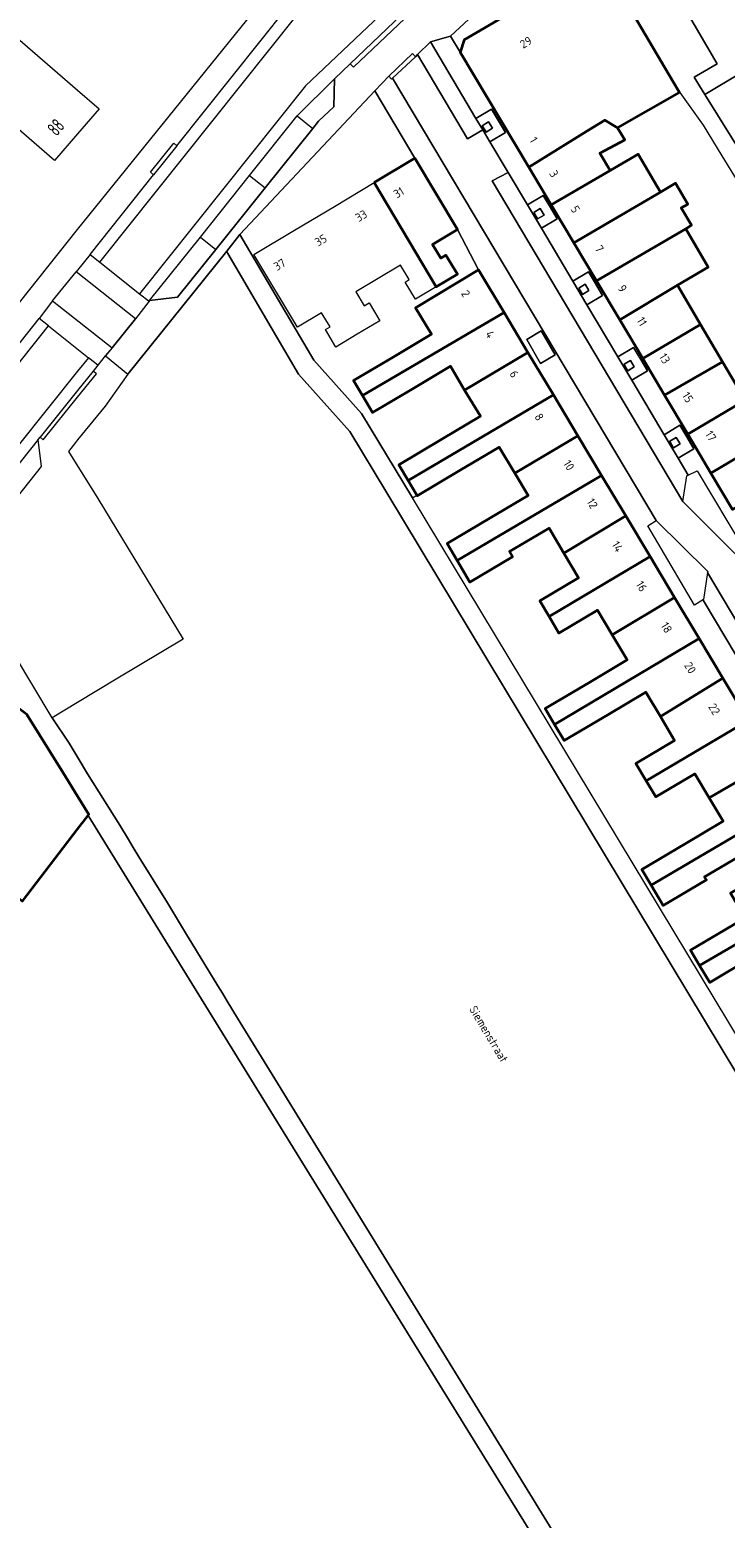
# Model space of a CAD drawing. Header units: metres. Extents: x 129909 to 134295, y 430065 to 433784.
# Tile 19 of 21: x 133995 to 134069, y 433211 to 433371. Entities that reach past the tile are written whole.
import ezdxf
from ezdxf.enums import TextEntityAlignment as Align

# ---------------------------------------------------------------- set-up
doc = ezdxf.new("R2010")
doc.units = ezdxf.units.M
doc.layers.add('4502', color=8, linetype='Continuous')
for name, color, linetype, lineweight in [('B-XX-OG-BEBOUWING-GV', 7, 'Continuous', 35), ('B-XX-OG-BEBOUWING-T18', 10, 'Continuous', 18), ('B-XX-OG-TERREIN_CULTUURSCHEIDING-GV', 7, 'Continuous', 18), ('B-XX-OG-TOPOGRAFIE-T18', 10, 'Continuous', 18), ('B-XX-OG-WEG-GV', 7, 'Continuous', 18)]:
    doc.layers.add(name, color=color, linetype=linetype, lineweight=lineweight)
doc.styles.add('NLCS-ISO-M-T18', font='NLCS-ISO.ttf', dxfattribs={"height": 1.8})
doc.styles.get("Standard").update_dxf_attribs({"font": 'NLCS-ISO.ttf'})

msp = doc.modelspace()

# ---------------------------------------------------------------- linework, layer by layer
at = {"layer": 'B-XX-OG-BEBOUWING-GV', "color": 253}
for points in [[(134056.07, 433378.45), (134041.42, 433369.84), (134040.97, 433368.52), (134048.32, 433356.19), (134054.56, 433360.03), (134056.48, 433361.21), (134057.84, 433360.41), (134064.48, 433364.2), (134063.79, 433365.33)], [(134057.84, 433360.41), (134056.48, 433361.21), (134054.56, 433360.03), (134048.32, 433356.19), (134050.73, 433352.14), (134057.04, 433355.82), (134055.94, 433357.68), (134058.6, 433359.11)], [(134062.42, 433353.52), (134060.04, 433357.57), (134057.04, 433355.82), (134050.73, 433352.14), (134053.16, 433348.07)], [(134031.75, 433354.53), (134038.42, 433343.37), (134040.68, 433344.72), (134039.46, 433346.76), (134038.92, 433346.43), (134038.03, 433347.91), (134040.7, 433349.51), (134036.13, 433357.15)], [(134065.14, 433349.59), (134065.77, 433349.96), (134064.66, 433351.83), (134065.35, 433352.24), (134064.04, 433354.47), (134062.42, 433353.52), (134053.16, 433348.07), (134055.58, 433344)], [(134065.14, 433349.59), (134055.58, 433344), (134058.07, 433339.83), (134064.27, 433343.53), (134067.55, 433345.49)], [(134045.68, 433340.63), (134042.96, 433345.18), (134036.2, 433341.13), (134037.91, 433338.3), (134033.8, 433335.84), (134029.56, 433333.33), (134030.51, 433331.74)], [(134064.27, 433343.53), (134058.07, 433339.83), (134060.54, 433335.69), (134066.72, 433339.35)], [(134048.24, 433336.34), (134045.68, 433340.63), (134030.51, 433331.74), (134031.6, 433329.89), (134035.83, 433332.42), (134039.93, 433334.88), (134041.46, 433332.31)], [(134066.72, 433339.35), (134060.54, 433335.69), (134062.88, 433331.75), (134069.08, 433335.35)], [(134050.96, 433331.81), (134048.24, 433336.34), (134041.46, 433332.31), (134043.14, 433329.5), (134039.02, 433327.05), (134034.4, 433324.31), (134035.4, 433322.63)], [(134069.08, 433335.35), (134062.88, 433331.75), (134065.36, 433327.59), (134071.5, 433331.23)], [(134053.59, 433327.4), (134050.96, 433331.81), (134035.4, 433322.63), (134036.35, 433321.04), (134036.38, 433320.98), (134040.99, 433323.73), (134045.16, 433326.2), (134046.83, 433323.4)], [(134071.5, 433331.23), (134065.36, 433327.59), (134067.84, 433323.42), (134073.96, 433327.05)], [(134075.4, 433324.61), (134078.36, 433326.36), (134076.92, 433328.81), (134073.96, 433327.05), (134067.84, 433323.42), (134070.16, 433319.53), (134076.29, 433323.09)], [(134056.13, 433323.16), (134053.59, 433327.4), (134046.83, 433323.4), (134048.25, 433321.01), (134044.14, 433318.57), (134039.58, 433315.86), (134040.66, 433314.06)], [(134058.73, 433318.82), (134056.13, 433323.16), (134040.66, 433314.06), (134042.03, 433311.74), (134046.58, 433314.45), (134046.25, 433315.01), (134050.5, 433317.53), (134052.1, 433314.84)], [(134061.32, 433314.48), (134058.73, 433318.82), (134052.1, 433314.84), (134053.67, 433312.21), (134049.51, 433309.74), (134050.5, 433308.06)], [(134061.32, 433314.48), (134050.5, 433308.06), (134051.56, 433306.28), (134055.69, 433308.74), (134057.27, 433306.08), (134063.95, 433310.09)], [(134066.57, 433305.71), (134063.95, 433310.09), (134057.27, 433306.08), (134058.86, 433303.4), (134054.75, 433300.96), (134050.08, 433298.18), (134051.08, 433296.5)], [(133985.3, 433284.46), (133988.11, 433282.12), (133994.09, 433277.56), (134000, 433285.27), (134001.12, 433286.73), (134001.2, 433286.84), (134000, 433288.8), (133998.46, 433291.3), (133994.58, 433297.55), (133990.64, 433300.48), (133991.64, 433301.83), (133985.98, 433306.05), (133980.81, 433299.11), (133981.31, 433298.74), (133978.32, 433292.73), (133986.81, 433286.4)], [(134069.12, 433301.44), (134066.57, 433305.71), (134051.08, 433296.5), (134052.11, 433294.76), (134056.78, 433297.53), (134060.87, 433299.96), (134062.42, 433297.35)], [(134071.83, 433296.92), (134069.12, 433301.44), (134062.42, 433297.35), (134063.95, 433294.78), (134059.8, 433292.31), (134060.9, 433290.45)], [(134071.83, 433296.92), (134060.9, 433290.45), (134061.93, 433288.72), (134066.12, 433291.21), (134067.65, 433288.63), (134074.43, 433292.57)], [(134076.94, 433288.38), (134074.43, 433292.57), (134067.65, 433288.63), (134069.15, 433286.12), (134065.06, 433283.69), (134060.44, 433280.94), (134061.44, 433279.26)], [(134079.56, 433284.01), (134076.94, 433288.38), (134061.44, 433279.26), (134062.73, 433277.08), (134067.36, 433279.83), (134067.16, 433280.17), (134071.21, 433282.57), (134072.72, 433280.04)], [(134082.14, 433279.7), (134079.56, 433284.01), (134072.72, 433280.04), (134069.93, 433278.42), (134071.5, 433275.78), (134070.19, 433275), (134065.66, 433272.31), (134066.63, 433270.68)], [(134084.71, 433275.4), (134082.14, 433279.7), (134066.63, 433270.68), (134067.71, 433268.86), (134072.24, 433271.55), (134076.41, 433274.03), (134077.98, 433271.38)]]:
    msp.add_lwpolyline(points, close=True, dxfattribs=at)
at = {"layer": 'B-XX-OG-TERREIN_CULTUURSCHEIDING-GV', "color": 253}
for points in [[(134000, 433349.5), (134031.86, 433388.97), (134032.19, 433393.11)], [(134002.37, 433346), (134029.62, 433380.17), (134034.58, 433387.71)], [(134002.37, 433346), (134029.62, 433380.17), (134034.58, 433387.71)], [(134010.65, 433358.49), (134028.41, 433380.78), (134034.27, 433388.98)], [(134064.11, 433381.29), (134060.66, 433379.24), (134062.48, 433377.63), (134068.49, 433367.24), (134066.04, 433365.82), (134067.17, 433363.99), (134078.66, 433370.84), (134086.86, 433375.76), (134086.72, 433376), (134078.88, 433389.19), (134073.64, 433386.04), (134073.47, 433385.37)], [(134035.04, 433372.13), (134029.55, 433366.9), (134029.21, 433367.26), (134027.53, 433365.66), (134027.45, 433362.66), (134025.8, 433361.1), (134025.2, 433360.34), (134020.08, 433353.96), (134014.81, 433347.37), (134010.71, 433342.26), (134007.71, 433341.89), (134007.66, 433341.82), (134006.2, 433339.95), (134003.7, 433336.85), (134002.98, 433335.96), (134005.4, 433334.02), (134015.98, 433347.19), (134017.38, 433348.96), (134031.84, 433364.35), (134033.33, 433365.94), (134035.87, 433368.38), (134036.18, 433368.02), (134036.42, 433368.27), (134037.79, 433369.61), (134039.96, 433370.22), (134053.63, 433382.93)], [(134086.86, 433375.76), (134078.66, 433370.84), (134067.17, 433363.99), (134081.47, 433341.04), (134085.83, 433334.05), (134099.81, 433311.62), (134103.09, 433313.68), (134103.21, 433313.65), (134104.04, 433312.18), (134104.29, 433312.32)], [(134034.7, 433372.49), (134035.04, 433372.13), (134029.55, 433366.9), (134029.21, 433367.26)], [(134029.21, 433367.26), (134034.7, 433372.49)], [(134027.53, 433365.66), (134029.21, 433367.26)], [(134007.71, 433341.89), (134013.15, 433348.7), (134018.41, 433355.3), (134023.51, 433361.7), (134027.53, 433365.66)], [(134007.71, 433341.89), (134010.71, 433342.26), (134014.81, 433347.37), (134020.08, 433353.96), (134025.2, 433360.34), (134025.8, 433361.1), (134027.45, 433362.66), (134027.53, 433365.66)], [(134023.51, 433361.7), (134025.2, 433360.34)], [(134008.14, 433355.38), (134007.81, 433355.64), (134010.32, 433358.75), (134010.65, 433358.49)], [(134010.65, 433358.49), (134008.14, 433355.38)], [(134001.34, 433346.82), (134008.14, 433355.38)], [(134018.41, 433355.3), (134020.08, 433353.96)], [(133993.77, 433341.68), (134000, 433349.5)], [(134013.15, 433348.7), (134014.81, 433347.37)], [(134076.07, 433250), (134033.11, 433321.31), (134029.17, 433327.86), (134023.65, 433334.01), (134016.08, 433346.95), (134015.98, 433347.19), (134005.4, 433334.02), (134002.95, 433330.6), (134000, 433326.97), (133999.79, 433326.71), (133999.04, 433325.73), (134002.18, 433320.71), (134011.3, 433305.64), (134004.33, 433301.45), (134000, 433298.85), (133997.27, 433297.21), (133999.09, 433294.5), (133999.75, 433293.4), (134000.07, 433292.87), (134001.07, 433291.2), (134004.51, 433285.71), (134005.44, 433284.16), (134005.95, 433283.31), (134006.55, 433282.32), (134009.63, 433277.39), (134010.71, 433275.58), (134011.77, 433273.81), (134011.84, 433273.71), (134015.04, 433268.5), (134015.52, 433267.7), (134016.04, 433266.84), (134017.12, 433265.04), (134026.38, 433250), (134060.99, 433193.59)], [(134001.34, 433346.82), (134000, 433345.16), (133999.84, 433344.96)], [(134001.34, 433346.82), (134002.37, 433346)], [(134001.34, 433346.82), (134002.37, 433346)], [(133997.33, 433341.86), (133999.84, 433344.96)], [(134006.2, 433339.95), (133999.84, 433344.96)], [(134006.2, 433339.95), (133999.84, 433344.96)], [(134002.37, 433346), (134006.64, 433342.62)], [(134002.37, 433346), (134006.64, 433342.62)], [(133997.33, 433341.86), (133995.88, 433339.99)], [(133997.33, 433341.86), (134003.7, 433336.85)], [(133997.33, 433341.86), (134003.7, 433336.85)], [(134007.66, 433341.82), (134006.2, 433339.95)], [(134006.64, 433342.62), (134007.66, 433341.82)], [(134007.66, 433341.82), (134007.71, 433341.89)], [(133988.83, 433331.1), (133995.88, 433339.99)], [(133996.88, 433339.2), (133995.88, 433339.99)], [(133996.88, 433339.2), (133995.88, 433339.99)], [(134003.7, 433336.85), (134006.2, 433339.95)], [(133903.99, 433221.72), (133921.11, 433243.47), (133926.27, 433250), (133936.64, 433263.14), (133967.8, 433302.54), (133996.88, 433339.2)], [(133903.99, 433221.72), (133921.11, 433243.47), (133926.27, 433250), (133936.64, 433263.14), (133967.8, 433302.54), (133996.88, 433339.2)], [(133996.88, 433339.2), (134001.17, 433335.78)], [(134003.7, 433336.85), (134002.97, 433335.96)], [(134001.17, 433335.78), (134000, 433334.33), (133983.73, 433313.97), (133971.77, 433298.9), (133962.08, 433286.64), (133942.73, 433262.16), (133933.16, 433250), (133929.18, 433244.94), (133923.1, 433237.22), (133919.7, 433232.95), (133912.67, 433223.98), (133908.26, 433218.36)], [(134002.17, 433334.98), (134001.17, 433335.78)], [(134002.97, 433335.96), (134002.17, 433334.98)], [(134001.68, 433334.34), (134000, 433332.25)], [(134000, 433331.55), (134002.02, 433334.05), (134001.68, 433334.34)], [(134002.17, 433334.98), (134001.68, 433334.34)], [(134000, 433332.25), (133995.99, 433327.26)], [(133995.99, 433327.26), (133996.33, 433326.99), (134000, 433331.55)], [(133995.78, 433327.03), (133995.99, 433327.26)], [(133995.78, 433327.03), (133991.21, 433321.29), (133987.8, 433316.99), (133984.81, 433313.22), (133984.76, 433313.16), (133982.47, 433310.23), (133979.32, 433306.29), (133976.05, 433302.16), (133972.87, 433298.16), (133970.64, 433295.37), (133968.32, 433292.47)], [(133986.32, 433311.75), (133986.41, 433311.86), (133989.46, 433315.71), (133992.88, 433320.02), (133996.12, 433324.11), (133995.78, 433327.03)], [(134060.99, 433193.59), (134026.38, 433250), (134017.12, 433265.04), (134016.04, 433266.84), (134015.52, 433267.7), (134015.04, 433268.5), (134011.84, 433273.71), (134011.77, 433273.81), (134010.71, 433275.58), (134009.63, 433277.39), (134006.55, 433282.32), (134005.95, 433283.31), (134005.44, 433284.16), (134004.51, 433285.71), (134001.07, 433291.2), (134000.07, 433292.87), (133999.75, 433293.4), (133999.09, 433294.5), (133997.27, 433297.21), (133989.29, 433310.5)], [(133994.58, 433297.55), (133998.46, 433291.3), (134000, 433288.8), (134001.2, 433286.84), (134001.12, 433286.73), (134023.8, 433250), (134049.59, 433208.25)], [(134049.59, 433208.25), (134023.8, 433250), (134001.12, 433286.73), (134000, 433285.27), (133994.09, 433277.56), (133988.11, 433282.12), (133986.34, 433279.75), (133983.02, 433282.22), (133981.06, 433279.59), (133974.16, 433284.74), (133978.01, 433289.9), (133973.61, 433293.18), (133965.63, 433282.58), (133954.17, 433267.67), (133954.35, 433267.55), (133940.66, 433250), (133911.92, 433213.13), (133914.6, 433209.41)]]:
    msp.add_lwpolyline(points, dxfattribs=at)
msp.add_lwpolyline([(134038.98, 433378.72, 0.029606), (134039.03, 433378.76), (134024.43, 433364.89), (134006.64, 433342.62)], format="xyb", dxfattribs=at)
msp.add_lwpolyline([(134038.98, 433378.72, 0.029606), (134039.03, 433378.76), (134024.43, 433364.89), (134006.64, 433342.62)], format="xyb", dxfattribs=at)
for points in [[(134000, 433359.76), (133997.52, 433356.9), (133988.79, 433364.47), (133993.57, 433369.99), (134000, 433364.42), (134002.31, 433362.42)], [(134036.2, 433341.13), (134042.96, 433345.18), (134040.7, 433349.51), (134038.03, 433347.91), (134038.92, 433346.43), (134039.46, 433346.76), (134040.68, 433344.72), (134038.42, 433343.37), (134036.19, 433342.03), (134035.08, 433343.87), (134035.53, 433344.14), (134034.6, 433345.7), (134032.19, 433344.26), (134029.8, 433342.83), (134030.7, 433341.34), (134031.22, 433341.66), (134032.37, 433339.74), (134029.93, 433338.28), (134027.65, 433336.91), (134026.54, 433338.78), (134027.04, 433339.08), (134026.13, 433340.6), (134023.55, 433339.05), (134018.89, 433346.82), (134023.24, 433349.43), (134027.51, 433351.99), (134031.75, 433354.53), (134036.13, 433357.15), (134031.84, 433364.35), (134017.38, 433348.96), (134025.32, 433335.5), (134030.42, 433329.8), (134035.86, 433320.78), (134036.35, 433321.04), (134035.4, 433322.63), (134034.4, 433324.31), (134039.02, 433327.05), (134043.14, 433329.5), (134041.46, 433332.31), (134039.93, 433334.88), (134035.83, 433332.42), (134031.6, 433329.89), (134030.51, 433331.74), (134029.56, 433333.33), (134033.8, 433335.84), (134037.91, 433338.3)], [(134043.34, 433360.62), (134043.54, 433360.28), (134043.75, 433359.94), (134044.44, 433360.35), (134044.02, 433361.04)], [(134048.86, 433351.34), (134049.27, 433350.65), (134049.96, 433351.06), (134049.55, 433351.75)], [(134017.38, 433348.96), (134015.98, 433347.19), (134016.08, 433346.95), (134023.65, 433334.01), (134029.17, 433327.86), (134033.11, 433321.31), (134076.07, 433250), (134079.47, 433244.36), (134097.55, 433214.36), (134099.61, 433215.69), (134099.32, 433215.51), (134082.15, 433243.99), (134078.53, 433250), (134035.86, 433320.78), (134030.42, 433329.8), (134025.32, 433335.5)], [(134053.68, 433343.23), (134054.09, 433342.55), (134054.77, 433342.96), (134054.36, 433343.64)], [(134058.54, 433335.07), (134058.93, 433334.38), (134059.63, 433334.79), (134059.23, 433335.47)], [(134063.84, 433326.13), (134064.54, 433326.55), (134064.13, 433327.22), (134063.45, 433326.82)]]:
    msp.add_lwpolyline(points, close=True, dxfattribs=at)
at = {"layer": 'B-XX-OG-WEG-GV', "color": 253}
for points in [[(134056.07, 433378.45), (134053.63, 433382.93), (134039.96, 433370.22), (134040.97, 433368.52), (134041.42, 433369.84)], [(134037.79, 433369.61), (134036.42, 433368.27), (134041.78, 433359.24), (134043.39, 433360.2), (134042.67, 433361.41)], [(134036.18, 433368.02), (134035.87, 433368.38), (134033.33, 433365.94), (134033.63, 433365.62), (134033.73, 433365.72)], [(134042.67, 433361.41), (134043.39, 433360.2), (134044.17, 433358.89), (134045.85, 433359.89), (134044.34, 433362.4)], [(134043.54, 433360.28), (134043.34, 433360.62), (134044.02, 433361.04), (134044.44, 433360.35), (134043.75, 433359.94)], [(134054.56, 433341.44), (134053.05, 433343.96), (134049.68, 433349.64), (134048.18, 433352.15), (134046.13, 433355.6), (134044.41, 433354.73), (134064.81, 433320.37), (134065.27, 433323.11), (134065.41, 433323.19), (134064.33, 433325.01), (134062.83, 433327.53), (134059.36, 433333.36), (134057.87, 433335.87)], [(134048.18, 433352.15), (134049.68, 433349.64), (134051.37, 433350.65), (134050.55, 433352.03), (134049.88, 433353.15)], [(134048.86, 433351.34), (134049.55, 433351.75), (134049.96, 433351.06), (134049.27, 433350.65)], [(134053.05, 433343.96), (134054.56, 433341.44), (134056.23, 433342.43), (134055.38, 433343.89), (134054.74, 433344.97)], [(134053.68, 433343.23), (134054.36, 433343.64), (134054.77, 433342.96), (134054.09, 433342.55)], [(134049.66, 433338.64), (134051.17, 433336.1), (134049.59, 433335.15), (134048.13, 433337.71)], [(134049.66, 433338.64), (134048.13, 433337.71), (134049.59, 433335.15), (134051.17, 433336.1)], [(134057.87, 433335.87), (134059.36, 433333.36), (134061.05, 433334.37), (134060.34, 433335.57), (134059.56, 433336.88)], [(134058.54, 433335.07), (134059.23, 433335.47), (134059.63, 433334.79), (134058.93, 433334.38)], [(134062.83, 433327.53), (134064.33, 433325.01), (134066.02, 433326.02), (134065.16, 433327.47), (134064.52, 433328.54)], [(134063.84, 433326.13), (134063.45, 433326.82), (134064.13, 433327.22), (134064.54, 433326.55)], [(134067.48, 433312.75), (134067.03, 433309.87), (134067.02, 433309.8), (134075.28, 433295.91), (134078.07, 433291.21), (134080.87, 433286.51), (134083.54, 433282.01), (134086.18, 433281.31)]]:
    msp.add_lwpolyline(points, close=True, dxfattribs=at)
for points in [[(134056.07, 433378.45), (134063.79, 433365.33), (134064.48, 433364.2), (134064.49, 433364.19), (134066.99, 433360.67), (134069, 433357.39), (134071.49, 433353.33)], [(134081.47, 433341.04), (134067.17, 433363.99), (134066.04, 433365.82), (134068.49, 433367.24), (134062.48, 433377.63)], [(134070.16, 433319.53), (134067.84, 433323.42), (134065.36, 433327.59), (134062.88, 433331.75), (134060.54, 433335.69), (134058.07, 433339.83), (134055.58, 433344), (134053.16, 433348.07), (134050.73, 433352.14), (134048.32, 433356.19), (134040.97, 433368.52), (134039.96, 433370.22), (134037.79, 433369.61), (134042.67, 433361.41), (134044.34, 433362.4), (134045.85, 433359.89), (134044.17, 433358.89), (134046.13, 433355.6), (134048.18, 433352.15), (134049.88, 433353.15), (134050.55, 433352.03), (134051.37, 433350.65), (134049.68, 433349.64), (134053.05, 433343.96), (134054.74, 433344.97), (134055.38, 433343.89), (134056.23, 433342.43), (134054.56, 433341.44), (134057.87, 433335.87), (134059.56, 433336.88), (134060.34, 433335.57), (134061.05, 433334.37), (134059.36, 433333.36), (134062.83, 433327.53), (134064.52, 433328.54), (134065.16, 433327.47), (134066.02, 433326.02), (134064.33, 433325.01), (134065.41, 433323.19), (134066.36, 433323.66), (134071.39, 433315.24)], [(134070.54, 433314.65), (134064.81, 433320.37), (134044.41, 433354.73), (134046.13, 433355.6), (134044.17, 433358.89), (134043.39, 433360.2), (134041.78, 433359.24), (134036.42, 433368.27), (134036.18, 433368.02), (134033.73, 433365.72), (134061.96, 433318.33), (134067.49, 433312.86), (134067.48, 433312.75), (134086.18, 433281.31)], [(134075.28, 433295.91), (134067.02, 433309.8), (134067.03, 433309.87), (134066.08, 433309.28), (134061.08, 433317.77), (134061.96, 433318.33), (134033.73, 433365.72), (134033.63, 433365.62), (134033.33, 433365.94), (134031.84, 433364.35), (134036.13, 433357.15), (134040.7, 433349.51), (134042.96, 433345.18), (134045.68, 433340.63), (134048.24, 433336.34), (134050.96, 433331.81), (134053.59, 433327.4), (134056.13, 433323.16), (134058.73, 433318.82), (134061.32, 433314.48), (134063.95, 433310.09), (134066.57, 433305.71), (134069.12, 433301.44), (134071.83, 433296.92)]]:
    msp.add_lwpolyline(points, dxfattribs=at)

# ---------------------------------------------------------------- texts
at = {"layer": '4502', "color": 253, "width": 0.68}
msp.add_text('88', height=1.5, rotation=49.0943, dxfattribs=at).set_placement((133997.76, 433359.42))
at = {"layer": 'B-XX-OG-BEBOUWING-T18', "style": 'NLCS-ISO-M-T18'}
for s, rotation, p in [('29', 30.7, (134047.73, 433368.86)), ('1', 300.9, (134048.35, 433359.07)), ('3', 300.9, (134050.48, 433355.51)), ('31', 30.7, (134034.19, 433352.81)), ('33', 30.7, (134030.09, 433350.28)), ('5', 300.9, (134052.77, 433351.71)), ('35', 30.7, (134025.76, 433347.66)), ('7', 300.9, (134055.34, 433347.47)), ('37', 30.7, (134021.36, 433345.05)), ('2', 300.9, (134041.04, 433342.66)), ('9', 300.9, (134057.81, 433343.23)), ('11', 300.9, (134059.84, 433339.79)), ('4', 300.9, (134043.63, 433338.32)), ('13', 300.9, (134062.23, 433335.9)), ('6', 300.9, (134046.22, 433334.06)), ('15', 300.9, (134064.7, 433331.75)), ('8', 300.9, (134048.89, 433329.47)), ('17', 300.9, (134067.17, 433327.6)), ('10', 300.9, (134051.98, 433324.46)), ('12', 300.9, (134054.49, 433320.36)), ('14', 300.9, (134057.16, 433315.77)), ('16', 300.9, (134059.75, 433311.51)), ('18', 300.9, (134062.42, 433307.09)), ('20', 300.9, (134064.93, 433302.83)), ('22', 300.9, (134067.51, 433298.4))]:
    msp.add_text(s, height=0.9, rotation=rotation, dxfattribs=at).set_placement(p)
at = {"layer": 'B-XX-OG-TOPOGRAFIE-T18', "style": 'NLCS-ISO-M-T18'}
msp.add_text('Siemenstraat', height=0.9, rotation=300.8, dxfattribs=at).set_placement((134044.03, 433263.32), align=Align.MIDDLE_CENTER)

doc.saveas('drawing.dxf')
